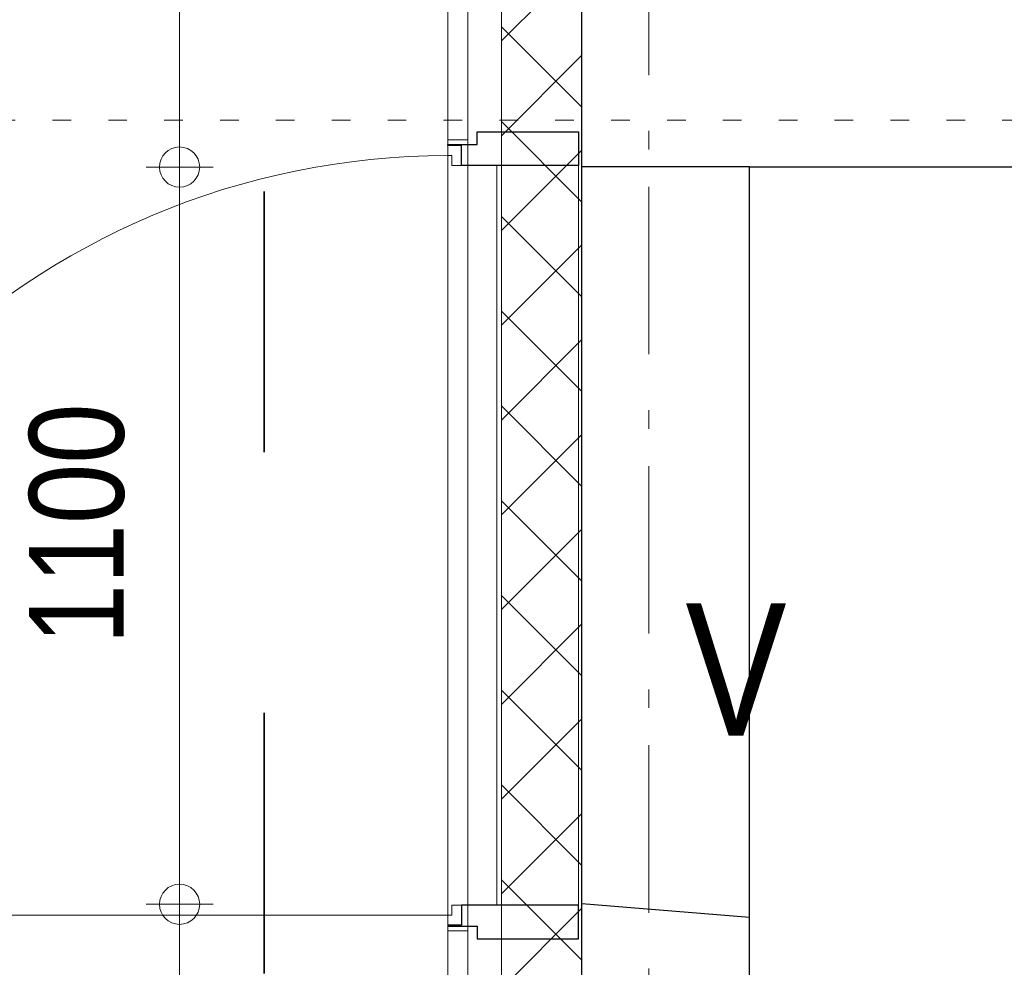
# Model space of a CAD drawing. Header units: millimetres. Extents: x 18442 to 242186, y -49554 to 63508.
# Tile 144 of 175: x 215997 to 217466, y 2538 to 3952. Entities that reach past the tile are written whole.
import ezdxf

# ---------------------------------------------------------------- set-up
doc = ezdxf.new("R2010")
doc.units = ezdxf.units.MM
doc.header["$LTSCALE"] = 400
for name, pattern in [('STYLE_01', [0.416641, 0.208282, -0.208359]), ('STYLE_05', [0.208282, 0.069427, -0.138855]), ('STYLE_06', [1.041641, 0.625, -0.208282, 0.069427, -0.138931]), ('STYLE_22', [1.944444, 0.972222, -0.972222])]:
    doc.linetypes.add(name, pattern=pattern)
for name, color, linetype, lineweight in [('1800_GRID', 9, 'STYLE_01', 9), ('BA-Vluchtwegaanduiding', 43, 'Continuous', 9), ('Binnenkozijnen', 140, 'Continuous', 15), ('Buitenkozijnen', 140, 'Continuous', 15), ('Dimension-Buitengevel', 92, 'Continuous', 25), ('Fragmentaanduiding', 1, 'STYLE_22', 35), ('mat-beton (ihwg)', 5, 'Continuous', 25), ('mat-isolatie', 140, 'Continuous', 15), ('mat-multiplex-hor', 140, 'Continuous', 15), ('mat-natuursteen', 92, 'Continuous', 25), ('None', 7, 'Continuous', 9), ('Tekst', 140, 'Continuous', 15)]:
    doc.layers.add(name, color=color, linetype=linetype, lineweight=lineweight)
doc.styles.add('Abadi MT Condensed Light', font='txt', dxfattribs={"height": 176.388889})
doc.styles.add('Arial Narrow', font='ARIALN.TTF', dxfattribs={"height": 211.666667})

# ---------------------------------------------------------------- blocks, each defined once
blk = doc.blocks.new('*X756')
at = {"layer": 'None', "lineweight": 5}
for p, q in [((37321.1, 10168.2), (37441.1, 10288.2)), ((37321.1, 10026.8), (37441.1, 10146.8)), ((37321.1, 9885.4), (37441.1, 10005.4)), ((37321.1, 9743.9), (37441.1, 9863.9)), ((37321.1, 9602.5), (37441.1, 9722.5)), ((37321.1, 9461.1), (37441.1, 9581.1)), ((37321.1, 9319.7), (37441.1, 9439.7)), ((37321.1, 9178.3), (37441.1, 9298.3)), ((37321.1, 9036.8), (37441.1, 9156.8)), ((37321.1, 8895.4), (37441.1, 9015.4)), ((37321.1, 8754), (37441.1, 8874))]:
    blk.add_line(p, q, dxfattribs=at)
at = {"layer": 'None', "lineweight": 13}
for p, q in [((37321.1, 10189.2), (37441.1, 10069.2)), ((37321.1, 10047.8), (37441.1, 9927.8)), ((37321.1, 9906.4), (37441.1, 9786.4)), ((37321.1, 9765), (37441.1, 9645)), ((37321.1, 9623.6), (37441.1, 9503.6)), ((37321.1, 9482.2), (37441.1, 9362.2)), ((37321.1, 9340.8), (37441.1, 9220.8)), ((37321.1, 9199.4), (37441.1, 9079.4)), ((37321.1, 9058), (37441.1, 8938)), ((37321.1, 8916.6), (37441.1, 8796.6))]:
    blk.add_line(p, q, dxfattribs=at)
blk = doc.blocks.new('*U1258')
at = {"layer": 'Buitenkozijnen', "color": 92, "linetype": 'Continuous', "lineweight": 25}
for p, q in [((37691.1, 9980.5), (37441.1, 9980.5)), ((37691.1, 8860.5), (37441.1, 8880.5))]:
    blk.add_line(p, q, dxfattribs=at)
at = {"layer": 'mat-natuursteen', "color": 140, "lineweight": 15}
for p, q in [((37271.1, 10020.5), (37241.1, 10020.5)), ((37271.1, 8840.5), (37241.1, 8840.5))]:
    blk.add_line(p, q, dxfattribs=at)
at = {"layer": 'None', "color": 8, "linetype": 'Continuous', "lineweight": 5}
blk.add_line((37436.1, 9982.5), (37436.1, 8878.5), dxfattribs=at)
at = {"layer": 'None', "color": 43, "linetype": 'Continuous', "lineweight": 9}
blk.add_line((37241.1, 8863.9), (36111.2, 8863.9), dxfattribs=at)
at = {"layer": 'None', "color": 92, "linetype": 'Continuous', "lineweight": 25}
for points in [[(37436.1, 10032.5), (37436.1, 9982.5), (37261.3, 9982.5), (37261.3, 10012.1), (37241.1, 10012.1), (37241.1, 10013.6), (37284.6, 10013.6), (37284.6, 10032.5)], [(37436.1, 8828.5), (37436.1, 8878.5), (37261.3, 8878.5), (37261.3, 8848.9), (37241.1, 8848.9), (37241.1, 8847.4), (37284.6, 8847.4), (37284.6, 8828.5)]]:
    blk.add_lwpolyline(points, close=True, dxfattribs=at)
at = {"layer": 'None', "color": 140, "linetype": 'Continuous', "lineweight": 15}
blk.add_lwpolyline([(37314.1, 8878.5), (37247.1, 8878.5), (37247.1, 8863.9), (37241.1, 8863.9), (37241.1, 9997.1), (37247.1, 9997.1), (37247.1, 9982.5), (37314.1, 9982.5)], close=True, dxfattribs=at)
at = {"layer": 'None', "color": 43, "linetype": 'Continuous', "lineweight": 9}
blk.add_arc((37241.1, 8867.2), 1129.9, 90, 180, dxfattribs=at)
blk = doc.blocks.new('*U1536')
at = {"layer": 'Dimension-Buitengevel', "color": 43, "insert": (36616.7, 9267.7), "char_height": 141.11, "attachment_point": 1, "rotation": 90, "style": 'Abadi MT Condensed Light'}
blk.add_mtext('1100', dxfattribs=at)
blk = doc.blocks.new('Vluchtdeuraanduiding')
at = {"layer": 'BA-Vluchtwegaanduiding', "color": 43, "insert": (-106.9, 168.5), "char_height": 197.6, "attachment_point": 1, "style": 'Arial Narrow'}
blk.add_mtext('V', dxfattribs=at)
blk = doc.blocks.new('*U2414')
at = {"layer": '1800_GRID', "color": 43, "linetype": 'STYLE_05', "lineweight": 9}
for p, q in [((37241.1, 42249.8), (37241.1, 1249.8)), ((52842, 10050), (36042, 10050))]:
    blk.add_line(p, q, dxfattribs=at)

msp = doc.modelspace()

# ---------------------------------------------------------------- linework, layer by layer
at = {"layer": 'Dimension-Buitengevel', "color": 43, "linetype": 'Continuous', "lineweight": 9}
for p, q in [((216235.7849, 7401.61885), (216235.7849, 3731.61904)), ((216235.7849, 3731.61904), (216235.7849, 3781.61904)), ((216235.7849, 3731.61904), (216235.7849, 3781.61904)), ((216285.7849, 3731.61904), (216185.7849, 3731.61904)), ((216285.7849, 3731.61904), (216185.7849, 3731.61904)), ((216235.7849, 2631.61947), (216235.7849, 3731.61904)), ((216285.7849, 2631.61947), (216185.7849, 2631.61947)), ((216285.7849, 2631.61947), (216185.7849, 2631.61947)), ((216235.7849, 2581.61947), (216235.7849, 2631.61947)), ((216235.7849, 2581.61947), (216235.7849, 2631.61947)), ((216235.7849, 2631.61947), (216235.7849, 2001.61885))]:
    msp.add_line(p, q, dxfattribs=at)
at = {"layer": 'Dimension-Buitengevel', "color": 43, "lineweight": 9}
for centre in [(216235.7849, 3731.61904), (216235.7849, 3731.61904), (216235.7849, 2631.61947), (216235.7849, 2631.61947)]:
    msp.add_circle(centre, 29.99817, dxfattribs=at)
at = {"layer": 'Fragmentaanduiding', "lineweight": 35}
msp.add_lwpolyline([(216361.7849, 4181.61885), (220547.24271, 4181.61885), (220547.24271, -2138.38115), (216361.7849, -2138.38115)], close=True, dxfattribs=at)
at = {"layer": 'mat-beton (ihwg)', "lineweight": 25}
for p, q in [((216835.82553, -173.38115), (216835.82553, 34651.61885)), ((217085.82553, -153.38115), (217085.82553, 3731.61904))]:
    msp.add_line(p, q, dxfattribs=at)
at = {"layer": 'mat-beton (ihwg)', "color": 92, "lineweight": 25}
msp.add_line((219935.82553, 3731.61904), (217085.82553, 3731.61904), dxfattribs=at)
at = {"layer": 'mat-isolatie', "lineweight": 15}
for p, q in [((216715.82553, 1966.61885), (216715.82553, 34771.61885)), ((216835.82553, 1866.61885), (216835.82553, 34651.61885))]:
    msp.add_line(p, q, dxfattribs=at)
at = {"layer": 'mat-multiplex-hor', "lineweight": 15}
for p, q in [((216635.78505, 2048.61885), (216635.78505, 34851.61885)), ((216665.78505, 2048.61885), (216665.78505, 34821.61885))]:
    msp.add_line(p, q, dxfattribs=at)
at = {"layer": 'None', "color": 43, "linetype": 'STYLE_06', "lineweight": 9}
msp.add_line((216935.7849, 36201.40601), (216935.7849, -4998.54115), dxfattribs=at)

# ---------------------------------------------------------------- block references
at = {"layer": '1800_GRID', "color": 7}
msp.add_blockref('*U2414', (179394.72553, -6248.38115), dxfattribs=at)
at = {"layer": 'Binnenkozijnen', "color": 7}
msp.add_blockref('*U1258', (179394.72553, -6248.38115), dxfattribs=at)
at = {"layer": 'Dimension-Buitengevel', "color": 7}
msp.add_blockref('*U1536', (179394.72553, -6248.38115), dxfattribs=at)
at = {"layer": 'mat-isolatie'}
msp.add_blockref('*X756', (179394.72553, -6248.38115), dxfattribs=at)
at = {"layer": 'Tekst', "color": 7}
msp.add_blockref('Vluchtdeuraanduiding', (217097.00306, 2912.37033), dxfattribs=at)

doc.saveas('drawing.dxf')
